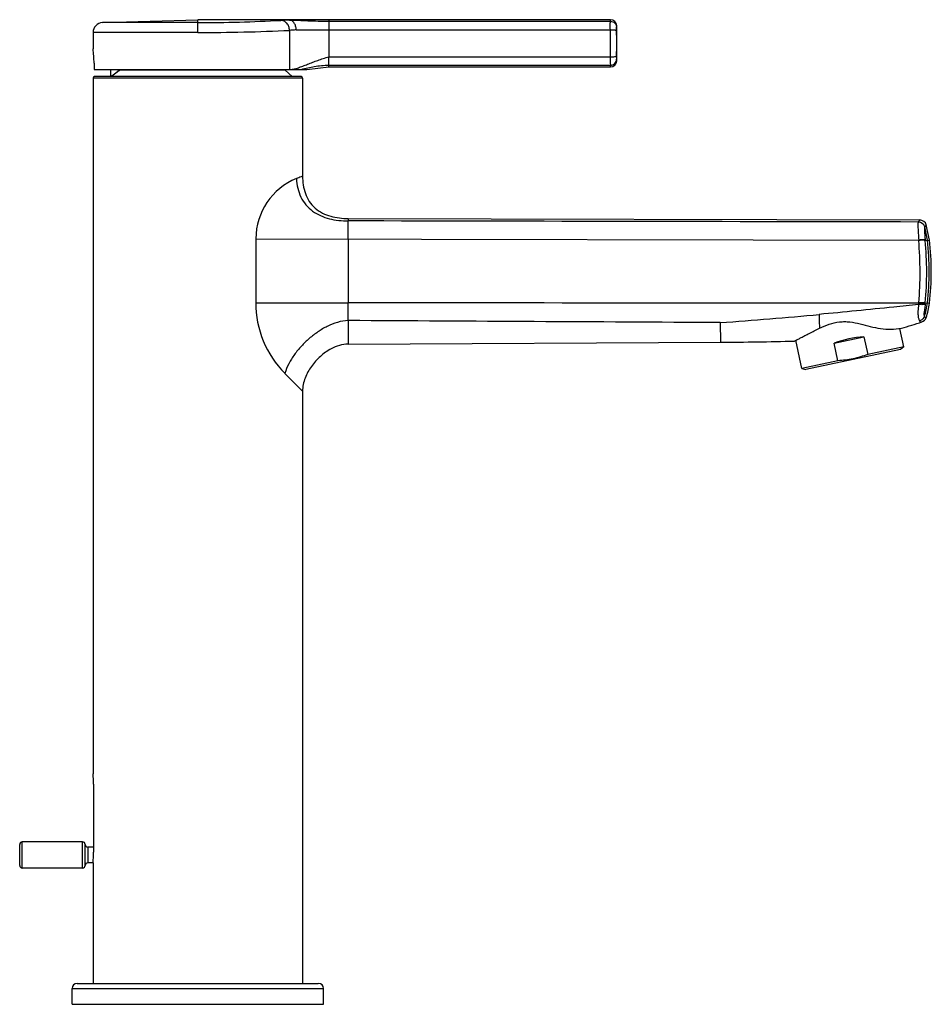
# Model space of a CAD drawing. Header units: millimetres. Extents: x -52 to 367, y -94 to 358.
# Tile 5 of 5: x 193 to 367, y 170 to 358. Entities that reach past the tile are written whole.
import ezdxf

# ---------------------------------------------------------------- set-up
doc = ezdxf.new("R2010")
doc.units = ezdxf.units.MM
doc.header["$LTSCALE"] = 23.1
doc.layers.get('0').update_dxf_attribs({"linetype": 'CONTINUOUS'})

msp = doc.modelspace()

# ---------------------------------------------------------------- linework, layer by layer
at = {"color": 7, "linetype": 'CONTINUOUS'}
for p, q in [((209.21, 357.18), (227.42, 357.73)), ((306.19, 357.73), (227.42, 357.73)), ((207.42, 355.28), (207.42, 352.18)), ((207.42, 352.18), (207.42, 352.18)), ((207.61, 349.43), (207.61, 348.23)), ((207.61, 348.23), (248.26, 348.23)), ((210.75, 348.23), (210.75, 346.88)), ((212.43, 348.05), (210.95, 346.88)), ((244.09, 348.07), (212.47, 348.07)), ((244.09, 348.23), (244.09, 348.07)), ((245.46, 346.88), (244.09, 348.07)), ((248.26, 348.23), (252.42, 348.73)), ((252.42, 348.73), (252.42, 349.04)), ((252.42, 348.73), (306.19, 348.73)), ((207.42, 346.58), (207.42, 213.88)), ((247.12, 346.88), (207.72, 346.88)), ((247.42, 346.58), (247.42, 327.88)), ((256.12, 319.81), (365.23, 319.52)), ((367.07, 315.69), (366.47, 318.59)), ((362.15, 295.34), (361.41, 298.81)), ((348.88, 296), (354.57, 297.21)), ((354.57, 297.21), (355.28, 293.88)), ((256.12, 295.83), (327.16, 296.2)), ((342.72, 291.21), (341.58, 296.56)), ((349.59, 292.67), (348.88, 296)), ((362.15, 295.34), (355.28, 293.88)), ((362.15, 295.34), (361.56, 294.81)), ((361.56, 294.81), (343.47, 290.97)), ((349.59, 292.67), (342.72, 291.21)), ((342.72, 291.21), (343.47, 290.97)), ((247.42, 286.88), (247.42, 173.88)), ((207.42, 213.88), (207.42, 213.88)), ((207.52, 211.88), (207.52, 198.88)), ((193.42, 196.38), (193.42, 200.38)), ((205.42, 200.88), (193.92, 200.88)), ((205.92, 196.38), (205.92, 200.38)), ((207.52, 199.88), (206.42, 199.88)), ((205.42, 195.88), (193.92, 195.88)), ((207.42, 196.88), (206.42, 196.88)), ((207.42, 196.89), (207.42, 196.88)), ((207.42, 196.88), (207.42, 173.88)), ((203.42, 169.88), (203.42, 172.88)), ((204.42, 173.88), (250.42, 173.88)), ((251.42, 169.88), (251.42, 172.88)), ((203.42, 169.88), (251.42, 169.88))]:
    msp.add_line(p, q, dxfattribs=at)
at = {"color": 9, "linetype": 'CONTINUOUS'}
for p, q in [((227.42, 357.18), (209.21, 357.18)), ((227.42, 355.28), (227.42, 357.73)), ((244.92, 357.66), (244.92, 357.73)), ((252.42, 357.73), (252.42, 350.65)), ((252.42, 357.43), (306.16, 357.43)), ((306.16, 357.43), (306.19, 357.73)), ((227.42, 355.28), (207.42, 355.28)), ((244.92, 355.7), (244.92, 348.26)), ((252.42, 355.81), (306.16, 355.81)), ((307.36, 356.26), (307.39, 356.55)), ((252.42, 350.65), (306.16, 350.65)), ((307.39, 349.91), (307.36, 350.2)), ((247.09, 348.23), (247.18, 348.25)), ((252.42, 349.04), (306.16, 349.04)), ((306.19, 348.73), (306.16, 349.04)), ((247.42, 346.58), (207.42, 346.58)), ((256.12, 319.81), (256.12, 319.34)), ((365.23, 319.52), (364.92, 319.14)), ((364.92, 319.14), (364.91, 319.13)), ((364.93, 319.15), (364.92, 319.14)), ((366.47, 318.59), (366.16, 318.19)), ((366.16, 318.19), (366.16, 318.18)), ((238.5, 315.94), (238.48, 303.73)), ((238.5, 315.94), (365.01, 315.69)), ((366.27, 315.6), (367.07, 315.69)), ((238.48, 303.73), (256.1, 303.73)), ((366.28, 303.74), (367.07, 303.65)), ((256.1, 300.33), (256.12, 295.83)), ((327.14, 299.95), (327.16, 296.2)), ((244.04, 290.26), (247.42, 286.88)), ((247.4, 286.9), (247.42, 286.88)), ((193.92, 195.88), (193.92, 200.88)), ((205.42, 195.88), (205.42, 200.88)), ((206.42, 199.88), (206.42, 196.88)), ((203.42, 172.88), (251.42, 172.88))]:
    msp.add_line(p, q, dxfattribs=at)
at = {"color": 7, "linetype": 'CONTINUOUS'}
for centre, radius, start, end in [((209.32, 355.28), 1.9, 93.481, 180), ((306.19, 356.53), 1.2, 0.9511, 90), ((107.42, 353.23), 200, 359.0489, 0.9511), ((187.28, 349.41), 20.33, 0.0638, 7.8232), ((306.19, 349.93), 1.2, 270, 359.0489), ((246.22, 349.86), 2.07, 231.0511, 232.2237), ((207.72, 346.58), 0.3, 90, 180), ((247.12, 346.58), 0.3, 0, 90), ((365.22, 318.22), 1.3, 16.4721, 89.85), ((316.28, 309.67), 51.14, 353.238, 6.762), ((353.44, 305.26), 13.72, 341.3834, 353.238), ((365.21, 301.3), 1.3, 288.6944, 341.3834), ((344.14, 363.56), 67.03, 285.2033, 288.6942), ((323.5, 996.21), 700.02, 270.30002, 271.45636), ((187.35, 211.87), 20.17, 0.0244, 5.6992), ((193.92, 200.38), 0.5, 90, 180), ((205.42, 200.38), 0.5, 0, 90), ((206.42, 200.38), 0.5, 180, 270), ((187.47, 198.88), 20.05, 354.2835, 359.9928), ((193.92, 196.38), 0.5, 180, 270), ((205.42, 196.38), 0.5, 270, 360), ((206.42, 196.38), 0.5, 90, 180), ((204.42, 172.88), 1, 90, 180), ((250.42, 172.88), 1, 0, 90)]:
    msp.add_arc(centre, radius, start, end, dxfattribs=at)
at = {"color": 9, "linetype": 'CONTINUOUS'}
for centre, radius, start, end in [((227.41, 653.89), 296.71, 270.0032, 273.0629), ((227.41, 719.74), 364.46, 270.0026, 272.7548), ((-3.97, 353.23), 310.14, 359.5231, 0.4769), ((34.52, 353.23), 272.85, 359.49, 0.51), ((227.42, 327.47), 25.45, 125.9696, 130.2865), ((250.9, 315.92), 12.4, 112.0263, 179.8701), ((364.9, 317.83), 1.31, 15.9007, 89.3534), ((364.91, 317.83), 1.31, 15.9108, 89.3822), ((349.71, 313.63), 17.08, 6.762, 15.4862), ((347.79, 314.05), 17.3, 5.1555, 5.4494), ((297.77, 309.6), 67.51, 355.0043, 5.1076), ((348.67, 313.95), 17.68, 5.342, 5.6447), ((300.52, 309.6), 66.02, 354.9106, 5.2136), ((316.28, 309.67), 50.74, 353.238, 6.762), ((257.48, 303.7), 19, 179.8878, 224.9994), ((327.58, 306.49), 37.55, 355.269, 355.6569), ((352.22, 304.85), 12.86, 354.6291, 354.9405), ((353.44, 305.26), 13.32, 341.8399, 353.238), ((341.55, 306.09), 24.85, 353.8919, 354.4023), ((352.88, 304.98), 13.46, 354.4022, 354.723), ((265.95, 1162.67), 864.89, 274.05728, 275.31327)]:
    msp.add_arc(centre, radius, start, end, dxfattribs=at)
at = {"color": 7, "linetype": 'CONTINUOUS'}
msp.add_ellipse((352.87, 291.24), major_axis=(9.72, 2.07), ratio=0.57735, start_param=1.273785, end_param=1.867808, dxfattribs=at)
at = {"color": 9, "linetype": 'CONTINUOUS'}
for points, knots in [([(244.92, 357.66), (244.76, 357.65), (244.21, 357.64), (243.65, 357.62), (243.26, 357.6)], [0, 0, 0, 0, 0.286862, 1, 1, 1, 1]), ([(244.92, 355.7), (244.92, 355.95), (244.83, 356.43), (244.47, 357.06), (243.92, 357.49), (243.48, 357.6), (243.26, 357.6)], [0, 0, 0, 0, 0.264481, 0.521355, 0.765803, 1, 1, 1, 1]), ([(244.92, 357.66), (245.19, 357.66), (245.75, 357.65), (246.93, 357.61), (248.48, 357.54), (250.42, 357.46), (251.75, 357.43), (252.42, 357.43)], [0, 0, 0, 0, 0.108492, 0.223142, 0.469633, 0.731303, 1, 1, 1, 1]), ([(246.2, 355.79), (246.2, 356.03), (246.13, 356.49), (245.86, 357.09), (245.51, 357.47), (245.17, 357.62), (245, 357.65), (244.92, 357.66)], [0, 0, 0, 0, 0.291014, 0.560032, 0.793961, 0.899353, 1, 1, 1, 1]), ([(306.16, 355.81), (306.16, 356.01), (306.15, 356.36), (306.15, 356.84), (306.16, 357.19), (306.16, 357.37), (306.16, 357.43)], [0, 0, 0, 0, 0.359459, 0.665074, 0.886035, 1, 1, 1, 1]), ([(306.16, 357.43), (306.31, 357.43), (306.63, 357.37), (307.02, 357.11), (307.29, 356.72), (307.36, 356.41), (307.36, 356.26)], [0, 0, 0, 0, 0.251138, 0.501737, 0.751323, 1, 1, 1, 1]), ([(246.2, 355.79), (246.08, 355.78), (245.65, 355.75), (245.23, 355.72), (244.92, 355.7)], [0, 0, 0, 0, 0.286226, 1, 1, 1, 1]), ([(246.2, 355.79), (246.42, 355.8), (246.88, 355.81), (247.84, 355.82), (249.13, 355.81), (250.75, 355.82), (251.86, 355.81), (252.42, 355.81)], [0, 0, 0, 0, 0.105646, 0.219646, 0.465908, 0.728525, 1, 1, 1, 1]), ([(306.16, 355.81), (306.31, 355.81), (306.59, 355.81), (306.92, 355.78), (307.13, 355.75), (307.24, 355.73), (307.32, 355.7), (307.35, 355.67), (307.36, 355.66)], [0, 0, 0, 0, 0.368956, 0.68446, 0.807716, 0.902148, 0.965465, 1, 1, 1, 1]), ([(307.36, 355.66), (307.35, 355.73), (307.35, 355.86), (307.35, 356.04), (307.36, 356.17), (307.36, 356.24), (307.36, 356.26)], [0, 0, 0, 0, 0.359111, 0.664792, 0.885928, 1, 1, 1, 1]), ([(245.17, 348.23), (245.23, 348.23), (245.33, 348.24), (245.5, 348.27), (245.67, 348.3), (245.91, 348.35), (246.23, 348.44), (246.78, 348.62), (247.5, 348.89), (248.4, 349.24), (249.36, 349.61), (250.35, 349.98), (251.37, 350.34), (252.07, 350.56), (252.42, 350.66)], [0, 0, 0, 0, 0.020364, 0.042016, 0.064844, 0.088844, 0.139999, 0.19483, 0.313391, 0.441064, 0.575393, 0.714474, 0.856597, 1, 1, 1, 1]), ([(306.16, 350.65), (306.16, 350.46), (306.15, 350.1), (306.15, 349.62), (306.16, 349.28), (306.16, 349.1), (306.16, 349.04)], [0, 0, 0, 0, 0.359141, 0.664878, 0.886014, 1, 1, 1, 1]), ([(306.16, 350.65), (306.31, 350.65), (306.59, 350.65), (306.92, 350.68), (307.13, 350.71), (307.24, 350.74), (307.32, 350.76), (307.35, 350.79), (307.36, 350.8)], [0, 0, 0, 0, 0.368956, 0.684459, 0.807716, 0.902147, 0.965465, 1, 1, 1, 1]), ([(306.16, 349.04), (306.31, 349.04), (306.63, 349.1), (307.02, 349.36), (307.29, 349.74), (307.36, 350.05), (307.36, 350.2)], [0, 0, 0, 0, 0.251138, 0.501737, 0.751323, 1, 1, 1, 1]), ([(307.36, 350.8), (307.35, 350.73), (307.35, 350.6), (307.35, 350.42), (307.36, 350.29), (307.36, 350.23), (307.36, 350.2)], [0, 0, 0, 0, 0.3591, 0.664799, 0.88592, 1, 1, 1, 1]), ([(244.92, 348.26), (244.94, 348.25), (245, 348.24), (245.06, 348.24), (245.1, 348.23)], [0, 0, 0, 0, 0.242093, 1, 1, 1, 1]), ([(247.18, 348.25), (248, 348.45), (249.27, 348.76), (251.03, 349), (251.95, 349.04), (252.42, 349.04)], [0, 0, 0, 0, 0.477625, 0.735022, 1, 1, 1, 1]), ([(247.42, 327.88), (247.32, 327.84), (246.93, 327.68), (246.54, 327.53), (246.25, 327.41)], [0, 0, 0, 0, 0.253534, 1, 1, 1, 1]), ([(246.25, 327.41), (246.28, 326.8), (246.44, 325.6), (247.03, 323.88), (248, 322.37), (249.29, 321.17), (250.83, 320.29), (253.1, 319.52), (254.91, 319.34), (256.12, 319.34)], [0, 0, 0, 0, 0.12721, 0.25371, 0.377528, 0.499596, 0.622135, 0.746584, 1, 1, 1, 1]), ([(256.12, 315.91), (256.12, 316.33), (256.13, 317.11), (256.13, 318.02), (256.13, 318.63), (256.12, 318.96), (256.12, 319.18), (256.12, 319.3), (256.12, 319.34)], [0, 0, 0, 0, 0.367789, 0.678428, 0.801128, 0.897291, 0.964204, 1, 1, 1, 1]), ([(364.91, 319.13), (364.91, 319.12), (364.9, 319.08), (364.88, 319.01), (364.88, 318.91), (364.87, 318.72), (364.87, 318.43), (364.88, 318.01), (364.9, 317.51), (364.93, 316.95), (364.97, 316.34), (364.99, 315.91), (365.01, 315.69)], [0, 0, 0, 0, 0.013869, 0.035331, 0.064515, 0.101321, 0.196861, 0.319394, 0.465431, 0.630773, 0.810674, 1, 1, 1, 1]), ([(366.16, 318.18), (366.15, 318.17), (366.14, 318.15), (366.12, 318.06), (366.11, 317.91), (366.11, 317.67), (366.12, 317.36), (366.14, 317), (366.19, 316.43), (366.23, 315.99), (366.26, 315.69)], [0, 0, 0, 0, 0.014879, 0.036954, 0.10397, 0.200579, 0.323941, 0.470179, 0.634817, 1, 1, 1, 1]), ([(256.12, 315.91), (256.12, 314.9), (256.12, 310.84), (256.11, 306.78), (256.1, 303.73)], [0, 0, 0, 0, 0.249589, 1, 1, 1, 1]), ([(366.26, 315.69), (366.24, 315.7), (366.19, 315.71), (366.04, 315.73), (365.78, 315.74), (365.42, 315.73), (365.15, 315.71), (365.01, 315.69)], [0, 0, 0, 0, 0.053601, 0.132623, 0.360288, 0.660312, 1, 1, 1, 1]), ([(366.27, 315.6), (366.25, 315.61), (366.2, 315.62), (366.05, 315.64), (365.79, 315.65), (365.43, 315.64), (365.16, 315.62), (365.02, 315.61)], [0, 0, 0, 0, 0.053545, 0.132558, 0.360262, 0.660326, 1, 1, 1, 1]), ([(256.1, 300.33), (256.1, 300.57), (256.1, 301.1), (256.1, 301.92), (256.1, 302.81), (256.1, 303.42), (256.1, 303.73)], [0, 0, 0, 0, 0.216687, 0.459846, 0.723227, 1, 1, 1, 1]), ([(365, 303.39), (363.42, 303.23), (357.1, 302.57), (350.78, 301.94), (346.04, 301.5)], [0, 0, 0, 0, 0.250085, 1, 1, 1, 1]), ([(365, 303.39), (364.98, 303.18), (364.93, 302.77), (364.86, 302.17), (364.85, 301.61), (364.9, 301.15), (364.96, 300.8), (365.05, 300.51), (365.13, 300.35), (365.18, 300.27)], [0, 0, 0, 0, 0.198335, 0.391606, 0.571132, 0.721181, 0.831431, 0.907729, 1, 1, 1, 1]), ([(366.25, 303.44), (366.23, 303.43), (366.18, 303.41), (366.03, 303.38), (365.77, 303.36), (365.41, 303.36), (365.14, 303.38), (365, 303.39)], [0, 0, 0, 0, 0.056729, 0.137136, 0.36472, 0.662791, 1, 1, 1, 1]), ([(366.28, 303.66), (366.26, 303.65), (366.2, 303.64), (366.05, 303.62), (365.8, 303.61), (365.43, 303.61), (365.16, 303.63), (365.02, 303.65)], [0, 0, 0, 0, 0.053913, 0.133015, 0.36059, 0.660455, 1, 1, 1, 1]), ([(366.28, 303.74), (366.26, 303.73), (366.21, 303.71), (366.06, 303.69), (365.8, 303.68), (365.44, 303.69), (365.17, 303.7), (365.03, 303.72)], [0, 0, 0, 0, 0.053865, 0.132961, 0.360575, 0.660476, 1, 1, 1, 1]), ([(366.25, 303.44), (366.24, 303.29), (366.2, 302.98), (366.13, 302.52), (366.06, 302.1), (366.01, 301.7), (366.02, 301.37), (366.07, 301.18), (366.09, 301.11)], [0, 0, 0, 0, 0.200331, 0.397762, 0.586429, 0.742527, 0.913052, 1, 1, 1, 1]), ([(346.04, 301.5), (346.03, 301.26), (346.02, 300.38), (346.04, 299.51), (346.08, 298.87)], [0, 0, 0, 0, 0.275875, 1, 1, 1, 1]), ([(366.09, 301.11), (366.03, 300.91), (365.78, 300.53), (365.39, 300.32), (365.18, 300.27)], [0, 0, 0, 0, 0.498957, 1, 1, 1, 1]), ([(366.09, 301.11), (366.11, 301.07), (366.14, 301), (366.21, 300.93), (366.28, 300.9), (366.33, 300.88), (366.38, 300.88), (366.41, 300.88), (366.43, 300.88), (366.44, 300.88), (366.44, 300.88), (366.44, 300.88), (366.44, 300.88)], [0, 0, 0, 0, 0.290922, 0.489194, 0.64242, 0.766847, 0.866044, 0.939236, 0.965496, 0.984529, 0.996099, 1, 1, 1, 1]), ([(256.1, 300.33), (254.73, 300.29), (252.68, 299.61), (250.32, 298.2), (248.67, 296.93), (247.17, 295.48), (245.84, 293.88), (244.75, 292.15), (244.22, 290.9), (244.04, 290.26)], [0, 0, 0, 0, 0.250134, 0.37592, 0.502049, 0.628452, 0.754627, 0.879354, 1, 1, 1, 1]), ([(365.18, 300.27), (365.22, 300.2), (365.32, 300.1), (365.48, 300.06), (365.58, 300.06), (365.62, 300.07), (365.63, 300.07)], [0, 0, 0, 0, 0.468086, 0.759562, 0.938386, 1, 1, 1, 1])]:
    msp.add_open_spline(points, degree=3, knots=knots, dxfattribs=at)
at = {"color": 7, "linetype": 'CONTINUOUS'}
for points, knots in [([(252.42, 349.04), (252.42, 349.06), (252.44, 349.12), (252.45, 349.23), (252.46, 349.39), (252.46, 349.59), (252.44, 349.82), (252.44, 350.08), (252.44, 350.36), (252.43, 350.55), (252.42, 350.65)], [0, 0, 0, 0, 0.042926, 0.114908, 0.213135, 0.335482, 0.479273, 0.641065, 0.816667, 1, 1, 1, 1]), ([(247.42, 327.88), (247.42, 327.32), (247.5, 326.19), (247.89, 324.54), (248.64, 323.01), (249.76, 321.73), (251.18, 320.78), (252.77, 320.18), (254.43, 319.87), (255.56, 319.81), (256.12, 319.81)], [0, 0, 0, 0, 0.125094, 0.250109, 0.375022, 0.49987, 0.624766, 0.749769, 0.874858, 1, 1, 1, 1]), ([(341.29, 296.42), (341.31, 296.43), (341.43, 296.49), (341.68, 296.61), (342.08, 296.82), (342.64, 297.11), (343.33, 297.47), (344.49, 298.08), (345.42, 298.57), (346.08, 298.87)], [0, 0, 0, 0, 0.017332, 0.069243, 0.154753, 0.271955, 0.418357, 0.590919, 1, 1, 1, 1]), ([(346.08, 298.87), (346.69, 299.15), (347.92, 299.67), (349.55, 300.07), (350.88, 300.15), (352.21, 300.07), (353.85, 299.72), (355.77, 299.18), (357.73, 298.77), (359.73, 298.63), (361.07, 298.75), (361.72, 298.88)], [0, 0, 0, 0, 0.12503, 0.249912, 0.312422, 0.374939, 0.499942, 0.625037, 0.750075, 0.875052, 1, 1, 1, 1]), ([(256.12, 295.83), (255.56, 295.83), (254.43, 295.65), (252.6, 294.88), (251.09, 293.8), (249.89, 292.6), (249.1, 291.61), (248.42, 290.53), (247.7, 289), (247.42, 287.72), (247.42, 286.88)], [0, 0, 0, 0, 0.124903, 0.249967, 0.43744, 0.531361, 0.625281, 0.719194, 0.81309, 1, 1, 1, 1]), ([(355.28, 293.88), (354.37, 293.52), (352.5, 292.95), (350.56, 292.71), (349.59, 292.67)], [0, 0, 0, 0, 0.5, 1, 1, 1, 1])]:
    msp.add_open_spline(points, degree=3, knots=knots, dxfattribs=at)
msp.add_open_spline([(212.43, 348.05), (212.44, 348.06), (212.46, 348.07), (212.47, 348.07)], degree=3, dxfattribs=at)
at = {"color": 9, "linetype": 'CONTINUOUS'}
for points in [[(245.1, 348.23), (245.13, 348.23), (245.15, 348.23), (245.17, 348.23)], [(364.91, 319.13), (328.65, 319.2), (292.39, 319.27), (256.12, 319.34)], [(365.02, 303.65), (328.71, 303.65), (292.41, 303.67), (256.1, 303.73)], [(327.14, 299.95), (303.46, 300.06), (279.78, 300.18), (256.1, 300.33)]]:
    msp.add_open_spline(points, degree=3, dxfattribs=at)

doc.saveas('drawing.dxf')
